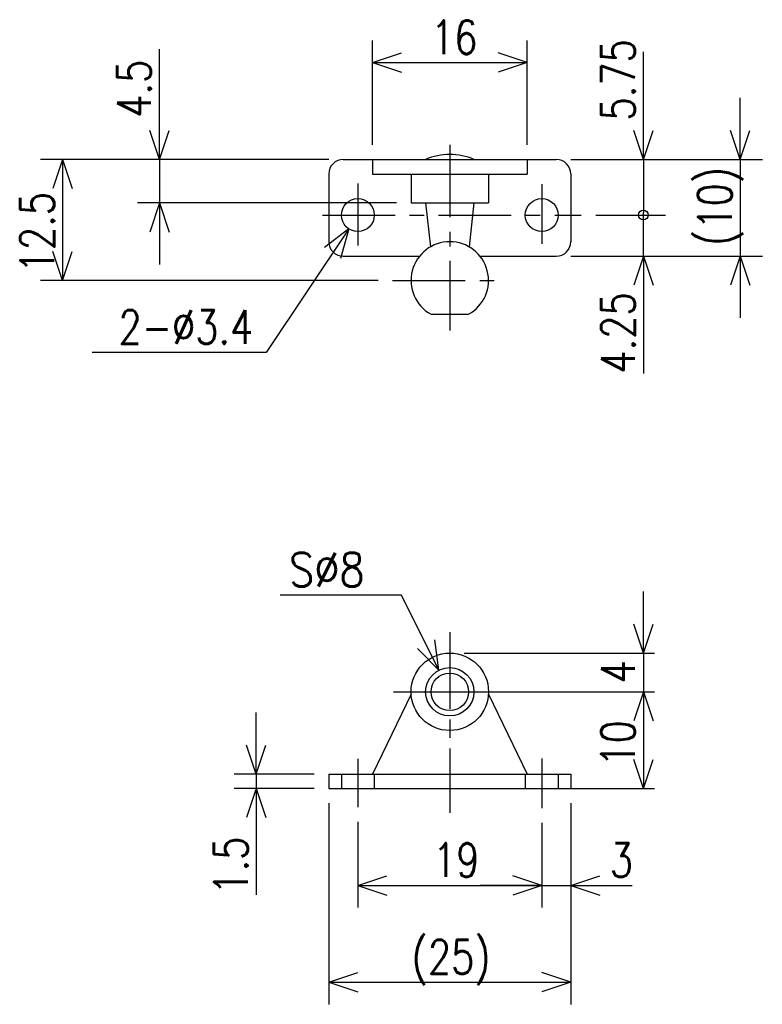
# Model space of a CAD drawing. Extents: x -135 to -58, y 89 to 191.
import ezdxf

# ---------------------------------------------------------------- set-up
doc = ezdxf.new("R2010")
doc.units = 0
doc.linetypes.add('CENTER', pattern=[12, 7.5, -1.5, 1.5, -1.5])
doc.linetypes.add('DASHED', pattern=[4.5, 3, -1.5])
doc.layers.get('0').update_dxf_attribs({"linetype": 'CONTINUOUS'})
doc.styles.get("Standard").update_dxf_attribs({"font": 'txt', "bigfont": 'BIGFONT'})

msp = doc.modelspace()

# ---------------------------------------------------------------- linework, layer by layer
at = {"color": 7, "linetype": 'CONTINUOUS'}
for p, q in [((-98.43, 178), (-98.43, 188.79)), ((-82.43, 178), (-82.43, 188.79)), ((-120.43, 176.5), (-120.43, 187.89)), ((-98.43, 186.5), (-95.43, 187.5)), ((-82.43, 186.5), (-85.43, 187.5)), ((-70.43, 176.5), (-70.43, 187.6)), ((-98.43, 186.5), (-82.43, 186.5)), ((-98.43, 186.5), (-95.43, 185.5)), ((-82.43, 186.5), (-85.43, 185.5)), ((-120.43, 176.5), (-120.43, 182.85)), ((-70.43, 176.5), (-70.43, 182.85)), ((-60.43, 176.5), (-60.43, 182.85)), ((-120.43, 176.5), (-121.43, 179.5)), ((-120.43, 176.5), (-119.43, 179.5)), ((-70.43, 176.5), (-71.43, 179.5)), ((-70.43, 176.5), (-69.43, 179.5)), ((-60.43, 176.5), (-61.43, 179.5)), ((-60.43, 176.5), (-59.43, 179.5)), ((-102.93, 176.5), (-132.71, 176.5)), ((-130.43, 176.5), (-131.43, 173.5)), ((-130.43, 176.5), (-130.43, 164)), ((-130.43, 176.5), (-129.43, 173.5)), ((-102.93, 176.5), (-122.71, 176.5)), ((-120.43, 176.5), (-120.43, 172)), ((-102.93, 176.5), (-112.71, 176.5)), ((-101.43, 176.5), (-79.43, 176.5)), ((-98.43, 176.5), (-98.43, 174.97)), ((-82.43, 176.5), (-82.43, 174.97)), ((-77.93, 176.5), (-68.14, 176.5)), ((-77.93, 176.5), (-58.14, 176.5)), ((-70.43, 176.5), (-70.43, 171)), ((-60.43, 176.5), (-60.43, 166.5)), ((-102.93, 175), (-102.93, 168)), ((-98.43, 174.97), (-82.43, 174.97)), ((-94.43, 174.97), (-94.43, 172)), ((-86.43, 174.97), (-86.43, 172)), ((-77.93, 175), (-77.93, 168)), ((-95.93, 172), (-122.71, 172)), ((-120.43, 172), (-121.43, 169)), ((-120.43, 172), (-119.43, 169)), ((-120.43, 172), (-120.43, 165.65)), ((-94.43, 172), (-86.43, 172)), ((-92.93, 172), (-92.43, 167.46)), ((-87.93, 172), (-88.43, 167.46)), ((-70.43, 166.5), (-70.43, 171)), ((-75.35, 170.75), (-68.14, 170.75)), ((-100.87, 169.34), (-109.39, 156.57)), ((-100.87, 169.34), (-103.37, 167.39)), ((-100.87, 169.34), (-101.71, 166.28)), ((-130.43, 164), (-131.43, 167)), ((-130.43, 164), (-129.43, 167)), ((-101.43, 166.5), (-93.55, 166.5)), ((-87.31, 166.5), (-79.43, 166.5)), ((-77.93, 166.5), (-58.14, 166.5)), ((-77.18, 166.5), (-68.14, 166.5)), ((-70.43, 166.5), (-71.43, 163.5)), ((-70.43, 166.5), (-70.43, 154.37)), ((-70.43, 166.5), (-69.43, 163.5)), ((-70.43, 166.5), (-70.43, 160.15)), ((-60.43, 166.5), (-61.43, 163.5)), ((-60.43, 166.5), (-59.43, 163.5)), ((-60.43, 166.5), (-60.43, 160.15)), ((-97.84, 164), (-132.71, 164)), ((-92.37, 160.5), (-88.49, 160.5)), ((-109.39, 156.57), (-127.37, 156.57)), ((-95.43, 131.5), (-107.96, 131.5)), ((-91.55, 123.74), (-95.43, 131.5)), ((-70.43, 125.5), (-70.43, 131.85)), ((-70.43, 125.5), (-71.43, 128.5)), ((-70.43, 125.5), (-69.43, 128.5)), ((-91.55, 123.74), (-91.99, 126.87)), ((-91.55, 123.74), (-93.78, 125.97)), ((-88.93, 125.5), (-69.29, 125.5)), ((-70.43, 125.5), (-70.43, 121.5)), ((-94.42, 121.26), (-98.43, 113)), ((-88.93, 121.5), (-69.29, 121.5)), ((-88.93, 121.5), (-69.29, 121.5)), ((-86.44, 121.26), (-82.43, 113)), ((-70.43, 121.5), (-71.43, 118.5)), ((-70.43, 121.5), (-71.43, 118.5)), ((-70.43, 121.5), (-69.43, 118.5)), ((-70.43, 121.5), (-70.43, 115.15)), ((-70.43, 121.5), (-70.43, 111.5)), ((-70.43, 121.5), (-69.43, 118.5)), ((-110.43, 113), (-110.43, 119.35)), ((-110.43, 113), (-111.43, 116)), ((-110.43, 113), (-109.43, 116)), ((-70.43, 111.5), (-71.43, 114.5)), ((-70.43, 111.5), (-69.43, 114.5)), ((-104.43, 113), (-112.71, 113)), ((-110.43, 113), (-110.43, 111.5)), ((-102.93, 113), (-77.93, 113)), ((-102.93, 113), (-102.93, 111.5)), ((-77.93, 113), (-77.93, 111.5)), ((-104.43, 111.5), (-112.71, 111.5)), ((-110.43, 111.5), (-111.43, 108.5)), ((-110.43, 111.5), (-110.43, 100.54)), ((-110.43, 111.5), (-109.43, 108.5)), ((-110.43, 111.5), (-110.43, 105.15)), ((-102.93, 111.5), (-77.93, 111.5)), ((-78.93, 111.5), (-69.29, 111.5)), ((-102.93, 110), (-102.93, 89.21)), ((-77.93, 110), (-77.93, 99.21)), ((-77.93, 110), (-77.93, 89.21)), ((-99.93, 108.08), (-99.93, 99.21)), ((-80.93, 107.97), (-80.93, 99.21)), ((-80.93, 107.97), (-80.93, 99.21)), ((-99.93, 101.5), (-96.93, 102.5)), ((-80.93, 101.5), (-83.93, 102.5)), ((-80.93, 101.5), (-83.93, 102.5)), ((-77.93, 101.5), (-74.93, 102.5)), ((-99.93, 101.5), (-80.93, 101.5)), ((-99.93, 101.5), (-96.93, 100.5)), ((-80.93, 101.5), (-87.28, 101.5)), ((-80.93, 101.5), (-83.93, 100.5)), ((-80.93, 101.5), (-83.93, 100.5)), ((-80.93, 101.5), (-77.93, 101.5)), ((-77.93, 101.5), (-71.62, 101.5)), ((-77.93, 101.5), (-74.93, 100.5)), ((-77.93, 101.5), (-71.58, 101.5)), ((-102.93, 91.5), (-99.93, 92.5)), ((-77.93, 91.5), (-80.93, 92.5)), ((-102.93, 91.5), (-77.93, 91.5)), ((-102.93, 91.5), (-99.93, 90.5)), ((-77.93, 91.5), (-80.93, 90.5))]:
    msp.add_line(p, q, dxfattribs=at)
at = {"color": 7, "linetype": 'CENTER'}
for p, q in [((-90.43, 178.02), (-90.43, 158.82)), ((-99.93, 174), (-99.93, 167.6)), ((-80.93, 173.96), (-80.93, 167.77)), ((-103.59, 170.75), (-76.85, 170.75)), ((-96.34, 164), (-84.4, 164)), ((-90.43, 127.65), (-90.43, 109.54)), ((-90.43, 127.23), (-90.43, 109.01)), ((-96.24, 121.5), (-82.77, 121.5)), ((-99.93, 114.56), (-99.93, 109.58)), ((-80.93, 114.62), (-80.93, 109.47))]:
    msp.add_line(p, q, dxfattribs=at)
at = {"color": 7, "linetype": 'DASHED'}
for p, q in [((-101.63, 113), (-101.63, 111.5)), ((-98.23, 113), (-98.23, 111.5)), ((-82.63, 113), (-82.63, 111.5)), ((-79.23, 113), (-79.23, 111.5))]:
    msp.add_line(p, q, dxfattribs=at)
at = {"color": 7, "linetype": 'CONTINUOUS'}
for centre, radius in [((-99.93, 170.75), 1.7), ((-80.93, 170.75), 1.7), ((-70.43, 170.75), 0.5), ((-90.43, 121.5), 4), ((-90.43, 121.5), 2.5), ((-90.43, 121.5), 1.94)]:
    msp.add_circle(centre, radius, dxfattribs=at)
for centre, radius, start, end in [((-90.43, 170.5), 6.5, 67.3801, 112.6199), ((-101.43, 175), 1.5, 90, 180), ((-79.43, 175), 1.5, 0, 90), ((-101.43, 168), 1.5, 180, 270), ((-90.43, 164), 4, 298.955, 241.045), ((-79.43, 168), 1.5, 270, 0)]:
    msp.add_arc(centre, radius, start, end, dxfattribs=at)

# ---------------------------------------------------------------- texts
for s, width, p in [('16', 0.8, (-92.37, 187.37)), ('2-%%C3.4', 0.8, (-124.65, 157.44)), ('S%%C8', 0.868745, (-107.04, 132.37)), ('19', 0.8, (-92.17, 102.37)), ('3', 0.8, (-73.9, 102.37)), ('(25)', 0.8, (-94.37, 92.37))]:
    msp.add_text(s, height=3.5, dxfattribs=dict(at, width=width)).set_placement(p)
at = {"color": 7, "linetype": 'CONTINUOUS', "width": 0.8}
for s, p in [('5.75', (-71.3, 180.52)), ('4.5', (-121.3, 180.8)), ('(10)', (-61.3, 167.56)), ('12.5', (-131.3, 164.74)), ('4.25', (-71.3, 154.37)), ('4', (-71.3, 122.36)), ('10', (-71.3, 113.76)), ('1.5', (-111.3, 100.54))]:
    msp.add_text(s, height=3.5, rotation=90, dxfattribs=at).set_placement(p)

doc.saveas('drawing.dxf')
